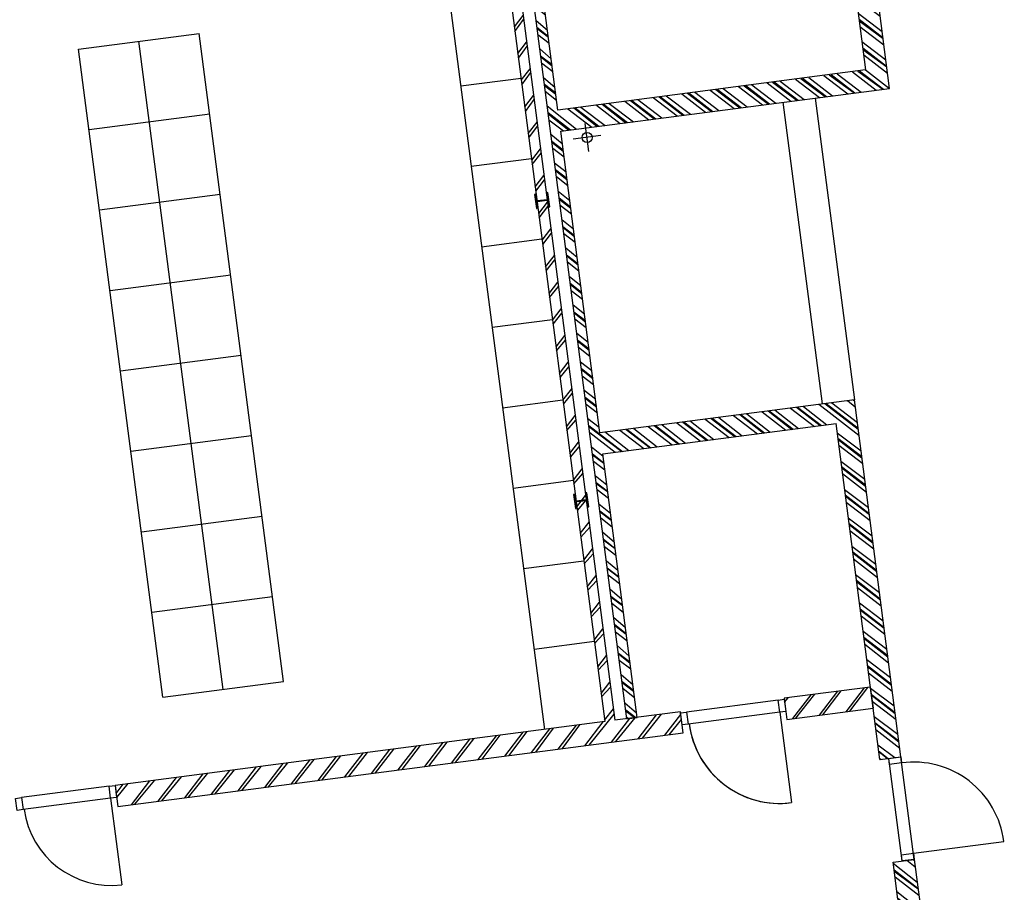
# Model space of a CAD drawing. Extents: x 117893332 to 118394757, y 454959407 to 455669244.
# Tile 53 of 256: x 118270351 to 118280060, y 455182372 to 455190977. Entities that reach past the tile are written whole.
import ezdxf

# ---------------------------------------------------------------- set-up
doc = ezdxf.new("R2010")
doc.units = 0
doc.header["$LTSCALE"] = 200
doc.layers.get('0').update_dxf_attribs({"linetype": 'CONTINUOUS'})
doc.layers.add('ZU_N_-_DX1AMA--_maatvoering_LIN__18_^200', color=7, linetype='CONTINUOUS', lineweight=18)
for name, color, linetype in [('ZU_N_A_HV01----_arcering verharding gv asfalt~v_-----', 253, 'CONTINUOUS'), ('ZU_N_A_HV01----_arcering verharding ov grind~v_-----', 253, 'CONTINUOUS'), ('ZU_N_A_HV02----_arcering verharding ov betontegels-halfsteensverband~v_-----', 253, 'CONTINUOUS'), ('ZU_N_A_HV02----molgoot ov betonstraatsteen~v_-----', 253, 'CONTINUOUS'), ('ZU_N_D_EB00--F-METSELWERK~-_-----', 7, 'CONTINUOUS')]:
    doc.layers.add(name, color=color, linetype=linetype)
doc.styles.add('TAUW-ISOCP', font='tcb_isocp.shx')
doc.dimstyles.new('tzu18-dot_^200', dxfattribs={"dimscale": 200, "dimtxt": 1.8, "dimasz": 3, "dimexe": 2, "dimexo": 0, "dimgap": 0.5, "dimtad": 1, "dimdec": 0, "dimzin": 0, "dimdsep": 46, "dimtxsty": 'TAUW-ISOCP', "dimblk": 'DOTSMALL', "dimcen": 2, "dimdle": 1.5, "dimclre": 8, "dimadec": 0, "dimazin": 0, "dimtp": 1, "dimtm": 1, "dimtfac": 1, "dimtix": 1, "dimtmove": 1, "dimatfit": 3, "dimldrblk": 'DOTSMALL', "dimfxl": 1, "dimtvp": 0.5, "dimtolj": 1, "dimtzin": 0, "dimlwd": -1, "dimlwe": 5, "dimarcsym": 0})

# ---------------------------------------------------------------- blocks, each defined once
blk = doc.blocks.new('A$C06DD79C7')
at = {"layer": 'ZU_N_D_EB00--F-METSELWERK~-_-----'}
h = blk.add_hatch(dxfattribs=at)
h.set_pattern_fill('T,_O', color=256, scale=60, angle=89.99999999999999)
h.set_pattern_definition([(135, (12374.99999999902, -15691.07942050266), (-132.5825214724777, -132.5825214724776), [])])
h.paths.add_polyline_path([(8319.999999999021, -18502.15884100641), (8319.999999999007, -17849.99999999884), (16639.99999999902, -17849.99999999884), (16639.99999999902, -17749.99999999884), (8319.999999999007, -17749.99999999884), (8319.999999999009, -12879.9999999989), (8109.999999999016, -12879.9999999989), (8109.999999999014, -18502.15884100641)])
h = blk.add_hatch(dxfattribs=at)
h.set_pattern_fill('10300013,O', color=256, scale=100000, angle=269.9999999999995)
h.set_pattern_definition([(44.9999999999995, (12759.72175998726, -19839.99999999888), (-141.4213562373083, 141.4213562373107), []), (44.9999999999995, (12759.72175998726, -19769.28999999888), (-141.4213562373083, 141.4213562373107), [])])
h.paths.add_polyline_path([(11149.99999999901, -20599.99999999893), (11149.99999999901, -18069.99999999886), (14149.99999999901, -18069.99999999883), (14149.99999999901, -21339.99999999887), (17709.99999999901, -21339.9999999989), (17709.99999999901, -21709.99999999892), (17919.99999999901, -21709.9999999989), (17919.99999999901, -20829.9999999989), (17819.99999999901, -20829.9999999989), (17819.99999999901, -21129.9999999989), (14359.99999999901, -21129.99999999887), (14359.99999999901, -18069.99999999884), (17819.99999999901, -18069.99999999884), (17819.99999999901, -18949.9999999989), (17919.99999999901, -18949.9999999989), (17919.99999999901, -17969.99999999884), (8319.999999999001, -17969.99999999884), (8319.999999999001, -18069.99999999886), (10939.99999999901, -18069.99999999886), (10939.99999999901, -20389.99999999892), (7599.443519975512, -20389.99999999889), (7599.443519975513, -20599.9999999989)])
h = blk.add_hatch(dxfattribs=at)
h.set_pattern_fill('T,_O', color=256, scale=60, angle=89.99999999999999)
h.set_pattern_definition([(135, (8214.999999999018, -19961.07942050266), (-132.5825214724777, -132.5825214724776), [])])
h.paths.add_polyline_path([(8109.999999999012, -20389.99999999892), (8319.999999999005, -20389.99999999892), (8319.999999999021, -19532.15884100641), (8109.999999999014, -19532.15884100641)])
h = blk.add_hatch(dxfattribs=at)
h.set_pattern_fill('10300013,O', color=256, scale=100000, angle=89.99999999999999)
h.set_pattern_definition([(225, (5479.721759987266, -20494.99999999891), (141.4213562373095, -141.4213562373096), []), (225, (5479.721759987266, -20565.70999999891), (141.4213562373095, -141.4213562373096), [])])
h.paths.add_polyline_path([(6209.999999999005, -20389.99999999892), (6109.999999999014, -20389.99999999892), (6109.999999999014, -20499.9999999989), (4379.999999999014, -20499.9999999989), (4379.999999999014, -20599.9999999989), (4869.999999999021, -20599.9999999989), (6579.443519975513, -20599.9999999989), (6579.443519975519, -20389.99999999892)])
for p, q in [((8199.999999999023, -12819.9999999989), (8199.999999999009, -11949.9999999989)), ((8319.999999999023, -12819.9999999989), (8319.999999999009, -11949.9999999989)), ((8199.999999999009, -12819.9999999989), (7339.999999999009, -12819.9999999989)), ((8319.999999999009, -12879.9999999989), (8109.999999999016, -12879.9999999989)), ((8109.999999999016, -12879.9999999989), (8109.999999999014, -18502.15884100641)), ((8319.999999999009, -12879.9999999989), (8109.999999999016, -12879.9999999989)), ((8319.999999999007, -17749.99999999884), (8319.999999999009, -12879.9999999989)), ((9119.999999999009, -13460.36631770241), (15566.22742648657, -13460.36631770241)), ((9119.999999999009, -13460.36631770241), (9119.999999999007, -14660.36631770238)), ((9966.227426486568, -13460.36631770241), (9966.227426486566, -14660.36631770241)), ((10766.22742648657, -13460.36631770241), (10766.22742648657, -14660.36631770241)), ((11566.22742648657, -13460.36631770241), (11566.22742648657, -14660.36631770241)), ((12366.22742648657, -13460.36631770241), (12366.22742648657, -14660.36631770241)), ((13166.22742648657, -13460.36631770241), (13166.22742648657, -14660.36631770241)), ((13966.22742648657, -13460.36631770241), (13966.22742648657, -14660.36631770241)), ((14766.22742648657, -13460.36631770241), (14766.22742648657, -14660.36631770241)), ((15566.22742648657, -13460.36631770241), (15566.22742648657, -14660.36631770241)), ((9119.999999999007, -14060.36631770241), (15566.22742648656, -14060.36631770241)), ((9119.999999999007, -14660.36631770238), (15566.22742648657, -14660.36631770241)), ((16689.99999999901, -17149.99999999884), (8319.999999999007, -17149.99999999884)), ((9119.999999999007, -17149.99999999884), (9119.999999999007, -17749.99999999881)), ((9919.999999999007, -17149.99999999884), (9919.999999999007, -17749.99999999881)), ((10719.99999999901, -17149.99999999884), (10719.99999999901, -17749.99999999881)), ((11519.99999999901, -17149.99999999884), (11519.99999999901, -17749.99999999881)), ((12319.99999999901, -17149.99999999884), (12319.99999999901, -17749.99999999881)), ((13119.99999999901, -17149.99999999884), (13119.99999999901, -17749.99999999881)), ((13919.99999999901, -17149.99999999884), (13919.99999999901, -17749.99999999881)), ((14719.99999999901, -17149.99999999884), (14719.99999999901, -17749.99999999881)), ((16639.99999999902, -17749.99999999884), (8319.999999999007, -17749.99999999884)), ((8319.999999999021, -18502.15884100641), (8319.999999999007, -17849.99999999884)), ((16639.99999999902, -17849.99999999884), (8319.999999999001, -17849.99999999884)), ((8319.999999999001, -17969.99999999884), (17919.99999999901, -17969.99999999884)), ((8319.999999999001, -17969.99999999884), (8319.999999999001, -18069.99999999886)), ((8319.999999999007, -18069.99999999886), (10939.99999999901, -18069.99999999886)), ((10939.99999999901, -18069.99999999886), (10939.99999999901, -20389.99999999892)), ((11149.99999999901, -20599.99999999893), (11149.99999999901, -18069.99999999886)), ((11149.99999999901, -18069.99999999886), (14149.99999999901, -18069.99999999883)), ((14149.99999999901, -18069.99999999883), (14149.99999999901, -21339.99999999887)), ((14359.99999999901, -21129.99999999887), (14359.99999999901, -18069.99999999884)), ((14359.99999999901, -18069.99999999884), (17819.99999999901, -18069.99999999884)), ((14055.00000058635, -18458.46206021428), (14055.00000058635, -18181.53793978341)), ((13916.53794037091, -18319.99999999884), (14193.46206080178, -18319.99999999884)), ((8109.999999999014, -18502.15884100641), (8319.999999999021, -18502.15884100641)), ((8189.999999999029, -19472.15884100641), (8189.999999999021, -18562.15884100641)), ((8309.999999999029, -19472.15884100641), (8309.999999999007, -18562.15884100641)), ((8189.999999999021, -19472.15884100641), (7289.999999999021, -19472.15884100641)), ((8319.999999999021, -19532.15884100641), (8109.999999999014, -19532.15884100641)), ((8109.999999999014, -19532.15884100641), (8109.999999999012, -20389.99999999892)), ((8319.999999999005, -20389.99999999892), (8319.999999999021, -19532.15884100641)), ((14149.99999999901, -20279.99999999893), (11149.99999999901, -20279.9999999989)), ((6209.999999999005, -20389.99999999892), (6579.443519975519, -20389.99999999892)), ((6579.443519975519, -20389.99999999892), (6579.443519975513, -20599.9999999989)), ((6579.443519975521, -20479.9999999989), (7599.443519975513, -20479.9999999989)), ((7599.443519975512, -20389.99999999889), (7599.443519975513, -20599.9999999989)), ((7599.443519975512, -20389.99999999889), (10939.99999999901, -20389.99999999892)), ((8319.999999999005, -20389.99999999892), (8109.999999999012, -20389.99999999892)), ((10939.99999999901, -20389.99999999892), (10939.99999999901, -20389.99999999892)), ((6579.443519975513, -20599.9999999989), (4819.999999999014, -20599.9999999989)), ((6579.443519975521, -20599.9999999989), (7599.443519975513, -20599.9999999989)), ((6639.443519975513, -20599.9999999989), (6639.443519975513, -21499.9999999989)), ((7599.443519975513, -20599.9999999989), (11149.99999999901, -20599.99999999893)), ((17819.99999999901, -21129.9999999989), (14359.99999999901, -21129.99999999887)), ((14149.99999999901, -21339.99999999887), (17709.99999999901, -21339.9999999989))]:
    blk.add_line(p, q, dxfattribs=at)
for points in [[(8199.999999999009, -11889.9999999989), (8319.999999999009, -11889.9999999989), (8319.999999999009, -11949.9999999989), (8199.999999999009, -11949.9999999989)], [(8199.999999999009, -12819.9999999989), (8319.999999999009, -12819.9999999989), (8319.999999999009, -12879.9999999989), (8199.999999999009, -12879.9999999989)], [(8189.999999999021, -18502.15884100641), (8309.999999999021, -18502.15884100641), (8309.999999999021, -18562.15884100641), (8189.999999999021, -18562.15884100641)], [(8189.999999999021, -19472.15884100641), (8309.999999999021, -19472.15884100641), (8309.999999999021, -19532.15884100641), (8189.999999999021, -19532.15884100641)], [(6639.443519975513, -20479.9999999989), (6639.443519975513, -20599.9999999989), (6579.443519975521, -20599.9999999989), (6579.443519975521, -20479.9999999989)], [(7599.443519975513, -20479.9999999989), (7599.443519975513, -20599.9999999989), (7539.443519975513, -20599.9999999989), (7539.443519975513, -20479.9999999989)]]:
    blk.add_lwpolyline(points, close=True, dxfattribs=at)
at = {"layer": 'ZU_N_D_EB00--F-METSELWERK~-_-----', "flags": 128}
for points in [[(10579.99999999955, -17866.49999999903), (10579.99999999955, -17857.99999999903), (10524.74999999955, -17857.99999999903, -0.4142135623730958), (10512.74999999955, -17845.99999999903), (10512.74999999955, -17753.99999999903, -0.4142135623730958), (10524.74999999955, -17741.99999999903), (10579.99999999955, -17741.99999999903), (10579.99999999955, -17733.49999999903), (10439.99999999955, -17733.49999999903), (10439.99999999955, -17741.99999999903), (10495.24999999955, -17741.99999999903, -0.4142135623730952), (10507.24999999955, -17753.99999999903), (10507.24999999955, -17845.99999999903, -0.4142135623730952), (10495.24999999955, -17857.99999999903), (10439.99999999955, -17857.99999999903), (10439.99999999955, -17866.49999999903)], [(13564.99999999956, -17866.49999999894), (13564.99999999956, -17857.99999999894), (13509.74999999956, -17857.99999999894, -0.4142135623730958), (13497.74999999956, -17845.99999999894), (13497.74999999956, -17753.99999999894, -0.4142135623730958), (13509.74999999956, -17741.99999999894), (13564.99999999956, -17741.99999999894), (13564.99999999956, -17733.49999999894), (13424.99999999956, -17733.49999999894), (13424.99999999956, -17741.99999999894), (13480.24999999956, -17741.99999999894, -0.4142135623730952), (13492.24999999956, -17753.99999999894), (13492.24999999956, -17845.99999999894, -0.4142135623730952), (13480.24999999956, -17857.99999999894), (13424.99999999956, -17857.99999999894), (13424.99999999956, -17866.49999999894)]]:
    blk.add_lwpolyline(points, format="xyb", close=True, dxfattribs=at)
at = {"layer": 'ZU_N_D_EB00--F-METSELWERK~-_-----'}
blk.add_lwpolyline([(14149.99999999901, -20599.99999999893), (11149.99999999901, -20599.99999999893)], dxfattribs=at)
blk.add_circle((14055.00000058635, -18319.99999999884), 50, dxfattribs=at)
for centre, radius, start, end in [((8207.142074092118, -12827.14207409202), 867.1714858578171, 90.47189666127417, 179.5281033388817), ((8189.999999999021, -19472.15884100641), 900, 90, 180), ((6639.443519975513, -20599.9999999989), 900, 270, 0)]:
    blk.add_arc(centre, radius, start, end, dxfattribs=at)
blk = doc.blocks.new('_DotSmall')
at = {"color": 0, "linetype": 'ByBlock', "const_width": 0.5}
blk.add_lwpolyline([(-0.0625, 0, 1), (0.0625, 0, 1)], format="xyb", close=True, dxfattribs=at)
blk = doc.blocks.new('*D190')
at = {"layer": 'ZU_N_-_DX1AMA--_maatvoering_LIN__18_^200', "color": 0, "transparency": 16777216}
blk.add_line((118297884.0672815, 455179637.2046039), (118272246.6119197, 455376595.6020989), dxfattribs=at)
at = {"layer": 'ZU_N_-_DX1AMA--_maatvoering_LIN__18_^200', "color": 8, "lineweight": 5, "transparency": 16777216}
for p, q in [((118271839.0997946, 455376240.0266904), (118272681.989082, 455376349.7429389)), ((118286050.7695177, 455178399.4322743), (118298241.9976805, 455179986.3261149))]:
    blk.add_line(p, q, dxfattribs=at)
at = {"layer": 'ZU_N_-_DX1AMA--_maatvoering_LIN__18_^200', "color": 0, "transparency": 16777216, "xscale": 600, "yscale": 600, "zscale": 600}
for p, rotation in [((118272285.3353014, 455376298.1117634), 97.41631319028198), ((118297845.3438999, 455179934.6949394), 277.416313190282)]:
    blk.add_blockref('_DotSmall', p, dxfattribs=dict(at, rotation=rotation))
at = {"layer": 'ZU_N_-_DX1AMA--_maatvoering_LIN__18_^200', "color": 0, "transparency": 16777216, "insert": (118294679.3113192, 455202087.3925235), "char_height": 360, "attachment_point": 5, "rotation": 97.41631319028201, "style": 'TAUW-ISOCP'}
blk.add_mtext('\\A1;198020', dxfattribs=at)

msp = doc.modelspace()

# ---------------------------------------------------------------- hatches: boundary and pattern name
at = {"layer": 'ZU_N_A_HV01----_arcering verharding gv asfalt~v_-----'}
h = msp.add_hatch(dxfattribs=at)
h.set_pattern_fill('ASFALT', color=256, scale=3000)
h.set_pattern_definition([(157.416313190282, (118248804.6750337, 455213277.5848131), (-144.0121693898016, -346.2448484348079), []), (217.416313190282, (118248804.6750337, 455213277.5848131), (227.8507499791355, -297.8406213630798), [])])
h.paths.add_polyline_path([(118253562.4644317, 455173882.7550641, -0.413670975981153), (118245855.7562277, 455163886.7559816), (118232779.448046, 455162183.4266028, -0.2396013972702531), (118226539.3488066, 455164396.4313046), (118222931.5859316, 455163926.7441258), (118222383.7487684, 455168135.4742161), (118218106.8741981, 455167574.5760993), (118214434.7360406, 455164219.5352659), (118215506.4412013, 455155986.2169401), (118286398.3345948, 455165213.991818), (118285827.6629735, 455169598.1464381), (118269443.6465182, 455167465.4905022, -0.4142135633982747), (118257765.8233637, 455176453.3294046), (118256227.8597453, 455188268.6539, -0.4142135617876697), (118265215.698611, 455199946.4769887), (118292266.1138908, 455203467.5444995), (118291600.0729585, 455208584.3784367), (118288512.0832502, 455208182.4244898, -0.4142135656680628), (118286360.315439, 455209838.5329916), (118282082.5253519, 455242702.4295251), (118277103.5895731, 455242054.3371087, -0.4142135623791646), (118269661.0073064, 455247782.5220213), (118267518.7053234, 455264240.6439259), (118262945.7468947, 455263645.3963049), (118267639.6027709, 455227475.8892438), (118267223.0791646, 455227421.9624292), (118267223.0953798, 455227421.8374796), (118252708.3945412, 455225558.9908816), (118252749.7655286, 455225241.1604559), (118251437.4330616, 455225070.8540304), (118250715.0444016, 455230620.5667782), (118243327.2569473, 455287376.853917), (118243629.7457429, 455287416.2279319), (118243124.354806, 455290872.4482069), (118240928.7488096, 455307740.0890951, -0.4142135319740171), (118245603.8051835, 455313814.3496923), (118274546.4505115, 455317581.7228291), (118274030.151141, 455321548.2621741), (118245583.3097502, 455317845.426291, -0.4142135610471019), (118239509.0486006, 455322520.4825709), (118233549.7710685, 455368302.3163094, 0.4142135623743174), (118222813.3463366, 455376565.6076621), (118207809.9167748, 455374612.6583502, 0.4142135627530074), (118199546.6254238, 455363876.233606), (118205505.9032047, 455318094.3984217, -0.4142123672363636), (118200830.8688669, 455312020.1400964), (118163460.5556403, 455307155.6086541), (118165370.8677974, 455292480.2047596), (118168069.5899988, 455292831.4889433), (118168020.6380423, 455293207.5597649, -0.4142128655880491), (118177008.4523232, 455304885.379675), (118193278.4294503, 455307003.2308075, -0.1343417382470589), (118196112.2678289, 455306610.6909133), (118204322.7715568, 455303093.5020068), (118205538.0756343, 455305921.5248985, -0.2648123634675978), (118209818.1357149, 455309156.2414026), (118230144.221444, 455311802.0275834, -0.4142136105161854), (118236218.4835087, 455307126.9714311), (118240860.0830218, 455271468.1296604, -0.4142135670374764), (118236185.026669, 455265393.868468), (118214172.9505057, 455262528.6259582), (118214897.7231318, 455256960.5985169, -0.4142135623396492), (118212810.3363711, 455254248.4745319), (118211683.2549989, 455254101.7658931), (118212034.0112402, 455251407.0995864), (118215577.2140856, 455248630.0588531), (118219142.1158661, 455249094.050086), (118218436.6095952, 455254511.7740204, -0.4142294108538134), (118220523.9794215, 455257224.0278775), (118236969.7760967, 455259364.7257031, -0.4142130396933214), (118243044.0360546, 455254689.6790598), (118246252.6892428, 455230039.716037)])
h.paths.add_polyline_path([(118261528.7105488, 455214269.2460867, -0.4142135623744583), (118263616.0973097, 455216981.3700716), (118275257.8857749, 455218496.745074, -0.414213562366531), (118277970.0097599, 455216409.3583131), (118278976.6705481, 455208675.7399464, -0.4142135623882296), (118276889.283787, 455205963.6159614), (118274097.8328038, 455205600.2615634, -0.4142135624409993), (118272506.4212083, 455206825.0918127), (118272485.2704835, 455206987.5811397), (118269242.6258282, 455206565.4962798), (118269263.7765531, 455206403.0069523, -0.4142135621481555), (118268038.9463059, 455204811.595358), (118265247.4953238, 455204448.240958, -0.4142135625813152), (118262535.371337, 455206535.6277188)], flags=16)
h.paths.add_polyline_path([(118241537.8751546, 455300913.520497), (118240100.0229776, 455300726.2209592), (118239912.72344, 455302164.0731364), (118241350.575617, 455302351.3726742)], flags=16)
h.paths.add_polyline_path([(118240440.7304615, 455309039.881115), (118239002.8782845, 455308852.5815772), (118238815.5787469, 455310290.4337544), (118240253.430924, 455310477.7332923)], flags=16)
h.paths.add_polyline_path([(118229627.9109464, 455315768.5622057), (118215546.7017315, 455313935.6554853, -0.4142135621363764), (118209472.4405793, 455318610.7117853), (118204138.0194814, 455359592.1202821, -0.4142394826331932), (118213125.739277, 455371270.8578054), (118217290.6037433, 455371812.9851407, -0.4142135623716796), (118228968.4268994, 455362825.1463385), (118234302.9672465, 455321842.823391, -0.4142135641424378)], flags=16)
h.paths.add_polyline_path([(118229573.6982125, 455316185.0486755), (118215492.4889975, 455314352.1419551, -0.4142135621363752), (118209888.927049, 455318664.9245196), (118204554.5035642, 455359646.3513534, -0.4142400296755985), (118213179.9520113, 455370854.3713357), (118217344.8164798, 455371396.4986713, -0.4142135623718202), (118228551.94043, 455362770.933602), (118233886.4807771, 455321788.6106545, -0.4142135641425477)], flags=0)
h.paths.add_polyline_path([(118232786.1213894, 455366810.1098367), (118231546.5936505, 455366648.6447184), (118231359.294113, 455368086.4968955), (118232598.8218518, 455368247.9620139)], flags=0)
at = {"layer": 'ZU_N_A_HV01----_arcering verharding ov grind~v_-----'}
h = msp.add_hatch(dxfattribs=at)
h.set_pattern_fill('10305012', color=256, scale=100000, angle=-1.272221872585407e-14)
h.set_pattern_definition([(80.158374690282, (118248197.504333, 455215256.2450483), (-519.4484706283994, 204.5673291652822), [136.3599999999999, -545.9699999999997]), (114.674251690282, (118248104.1793311, 455214718.3087171), (-519.452249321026, 204.5570103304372), [136.36, -828.5899999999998]), (158.505112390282, (118248047.2492719, 455214842.216862), (-116.6336148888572, -672.269483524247), [111.56, -446.7]), (216.327513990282, (118248580.3641231, 455215350.5527365), (519.4528186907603, -204.5644303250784), [111.56, -677.95]), (260.158374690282, (118247853.5731472, 455214817.0066498), (519.4484706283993, -204.5673291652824), [136.36, -545.9699999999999]), (294.6742516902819, (118247830.2700628, 455214682.6548088), (519.4522493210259, -204.5570103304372), [136.36, -828.5899999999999]), (338.505112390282, (118247887.109584, 455214558.7449633), (116.6336148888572, 672.269483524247), [111.56, -446.7]), (36.32751399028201, (118247471.5445072, 455214722.4340285), (-519.4528186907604, 204.5644303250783), [111.56, -677.9499999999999]), (80.158374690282, (118247662.4380535, 455213855.5421481), (-636.0742566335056, -467.7116370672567), [121.7, -560.6099999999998]), (138.268162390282, (118249241.5929214, 455213361.7755755), (-519.4455923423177, 204.5596851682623), [122.34, -1809.56]), (182.0032946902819, (118247591.9378671, 455214056.8965694), (-1155.527501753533, -263.1445632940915), [148.58, -1527.41]), (216.327513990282, (118247560.7880993, 455214724.0065625), (-116.6272087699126, -672.2821011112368), [147.88, -641.66]), (260.158374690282, (118247324.3162447, 455213964.1062804), (636.0742566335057, 467.7116370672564), [122.42, -559.8799999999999]), (138.268162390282, (118248952.8003716, 455213148.5450379), (-519.4455923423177, 204.5596851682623), [122.05, -1809.86]), (182.0032946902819, (118247542.5907006, 455213767.4152691), (519.4481581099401, -204.5566902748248), [148.23, -1527.77]), (36.32751399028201, (118247542.5907006, 455213767.4152691), (116.6272087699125, 672.2821011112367), [148.77, -640.7699999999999]), (124.0852980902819, (118248741.4166619, 455212685.6880116), (402.8239520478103, -876.8330482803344), [91.37999999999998, -2273.059999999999]), (182.0032946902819, (118247248.6700048, 455214047.3383011), (519.4481581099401, -204.5566902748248), [91.58999999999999, -1584.39]), (229.178732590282, (118245884.987629, 455213108.7148913), (-752.6957943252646, -1139.991792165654), [122.33, -2002.14]), (260.158333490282, (118248518.8884684, 455212665.5964541), (519.4483235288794, -204.567702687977), [98.46999999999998, -583.8399999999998]), (124.0852980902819, (118248553.3200312, 455212492.8053166), (402.8239520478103, -876.8330482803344), [91.47999999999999, -2272.949999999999]), (182.0032946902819, (118247212.0152939, 455213782.2897098), (519.4481581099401, -204.5566902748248), [100.47, -1575.52]), (229.178732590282, (118246008.496436, 455212926.3011627), (-752.6957943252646, -1139.991792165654), [104.97, -2019.5]), (80.15833349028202, (118247280.6364327, 455213861.7216769), (-519.4483235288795, 204.5677026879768), [111.56, -570.7499999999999]), (147.657872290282, (118248216.1412204, 455214102.4384344), (-519.4458520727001, 204.5641717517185), [108.56, -3442.359999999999]), (192.8293316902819, (118248124.4287349, 455214160.506144), (-636.0740668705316, -467.7148960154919), [95.27999999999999, -1089.83]), (248.355151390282, (118246642.7619532, 455212531.659454), (-116.6333622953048, -672.2727902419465), [87.77999999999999, -2585.23]), (294.6742516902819, (118247999.1521842, 455214057.7662294), (116.6337732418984, 672.2708976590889), [111.58, -853.36]), (147.657872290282, (118248143.4663582, 455213894.47801), (-519.4458520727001, 204.5641717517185), [115.69, -3435.23]), (192.8293316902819, (118248228.0665938, 455213913.7492485), (-636.0740668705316, -467.7148960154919), [86.77, -1098.34]), (248.355151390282, (118246873.9568269, 455212393.3647003), (-116.6333622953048, -672.2727902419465), [93.94000000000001, -2579.08]), (114.674251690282, (118248262.7262007, 455214001.0634705), (-116.6337732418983, -672.270897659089), [111.56, -853.3799999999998])])
h.paths.add_polyline_path([(118256436.6589185, 455191627.5644963, 0.08572107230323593), (118256297.2740704, 455188277.6893476), (118257964.3156205, 455175470.7303973, 0.07471116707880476), (118258687.5780935, 455172942.0370893), (118267246.7922041, 455174056.1630796), (118267076.4407253, 455175364.879323), (118260343.5323239, 455174488.4778047), (118258255.0512732, 455190533.1232325), (118271850.7965865, 455192302.8386553), (118271680.4137072, 455193611.7961308)])
at = {"layer": 'ZU_N_A_HV02----_arcering verharding ov betontegels-halfsteensverband~v_-----'}
h = msp.add_hatch(dxfattribs=at)
h.set_pattern_fill('TEGELS', color=256, scale=1200)
h.set_pattern_definition([(97.41631319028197, (118248804.6750337, 455213277.5848131), (-297.4903354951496, -38.7233816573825), []), (187.416313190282, (118248804.6750337, 455213277.5848131), (38.72338165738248, -297.4903354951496), [300, -300]), (187.416313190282, (118248785.3133429, 455213426.3299809), (38.72338165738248, -297.4903354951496), [-300, 300])])
h.paths.add_polyline_path([(118283896.8520627, 455194970.0311947), (118284023.3484428, 455193998.2294325), (118284152.4263816, 455193006.594981), (118284169.3384059, 455192876.6692509), (118284222.1284686, 455192471.1123771), (118284337.0078342, 455191588.5577151), (118284353.9198585, 455191458.6319851), (118284392.5113479, 455191162.1549008), (118284507.3907135, 455190279.600239), (118284524.3027377, 455190149.674509), (118284562.8942272, 455189853.1974246), (118284677.7735928, 455188970.6427624), (118284694.6856171, 455188840.7170326), (118284733.2771065, 455188544.2399485), (118284848.1564721, 455187661.6852861), (118284865.0684964, 455187531.7595564), (118286053.744421, 455178399.819508), (118284645.6234997, 455178216.5288349), (118284636.2681181, 455178288.4010602), (118283753.7134561, 455178173.5216947), (118283763.0688377, 455178101.6494693), (118283336.6660235, 455178046.1459556), (118283327.3106419, 455178118.0181804), (118282444.7559797, 455178003.1388149), (118282454.1113613, 455177931.2665896), (118282324.1856313, 455177914.3545659), (118282027.7085473, 455177875.7630763), (118282018.3531657, 455177947.6353012), (118281135.7985036, 455177832.7559354), (118281002.3203587, 455177843.1351318), (118279724.1251701, 455177676.7564828), (118279737.032964, 455177577.5930375), (118279756.8656529, 455177580.1745964), (118279760.0980863, 455177555.38445), (118279703.100378, 455177547.9652364), (118279621.2637776, 455177537.3128236), (118279518.8733846, 455177549.1958911), (118278051.2543962, 455177358.1605415), (118278221.6372755, 455176049.2030652), (118276785.7505895, 455175862.2982098), (118276801.2399421, 455175743.3020757), (118276759.5912952, 455175737.8808022), (118276763.1437075, 455175710.5895824), (118275553.3496765, 455175553.1144969), (118275562.7050581, 455175481.2422716), (118275136.3022438, 455175425.738758), (118275126.9468622, 455175497.6109834), (118273917.1528312, 455175340.1358979), (118273926.5082129, 455175268.2636725), (118273123.5431344, 455175163.7442328), (118272993.6174045, 455175146.8322085), (118272736.5468709, 455175113.3701459), (118272726.4254297, 455175174.3527951, 0.393836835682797), (118272718.047672, 455175180.3454584), (118272650.6270896, 455175175.2762239), (118272645.503342, 455175214.6391439), (118271916.0774792, 455175119.6920722), (118271921.2012267, 455175080.3291526), (118271853.9221742, 455175067.8199375, 0.3826987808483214), (118271848.2149258, 455175059.5056624), (118271853.9922087, 455174998.4907797), (118271724.0664788, 455174981.5787559), (118271427.5893947, 455174942.9872666), (118271417.4679535, 455175003.9699159, 0.393836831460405), (118271409.0901958, 455175009.9625791), (118271341.6696135, 455175004.8933446), (118271336.5458659, 455175044.2562646), (118270607.1200031, 455174949.3091929), (118270612.2437505, 455174909.9462734), (118270544.9646969, 455174897.437058, 0.3826986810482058), (118270539.2574495, 455174889.1227849), (118270545.0347325, 455174828.1079004), (118270415.1090026, 455174811.1958767), (118269682.3127598, 455174715.8100941), (118269554.5256003, 455175697.5282013), (118267174.3133911, 455175387.7034613), (118268171.9387254, 455167723.4994923), (118271196.4238029, 455168117.1872061), (118270481.4791548, 455173609.7117258), (118287597.379316, 455175837.6346365), (118285086.8134053, 455195124.9247216)])
at = {"layer": 'ZU_N_A_HV02----molgoot ov betonstraatsteen~v_-----'}
h = msp.add_hatch(dxfattribs=at)
h.set_pattern_fill('BRICK', color=256, scale=33.07086, angle=-1.272221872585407e-14)
h.set_pattern_definition([(97.41631319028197, (118248804.6750337, 455213277.5848131), (-208.2431961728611, -27.10636212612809), []), (187.416313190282, (118248804.6750337, 455213277.5848131), (54.21272425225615, -416.4863923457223), [209.999961, -209.999961]), (187.416313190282, (118248777.5686716, 455213485.8280093), (54.21272425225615, -416.4863923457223), [-209.999961, 209.999961])])
h.paths.add_polyline_path([(118236130.8139392, 455265810.3549383), (118213702.2513011, 455262890.899698), (118213756.4640354, 455262474.4132282), (118214481.2366621, 455256906.3857827, -0.4142135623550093), (118212756.1236366, 455254664.9610016), (118211212.5557949, 455254464.0396285), (118211639.701332, 455251182.5165892), (118215456.7662472, 455248190.8321688), (118219612.8361661, 455248731.8037606), (118218853.0924128, 455254566.0083225, -0.4142295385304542), (118220578.1913303, 455256807.5413003), (118237024.0330728, 455258948.2449923, -0.4142135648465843), (118242627.5950311, 455254635.4624813), (118245836.2027732, 455229985.5033018), (118253115.1089609, 455174065.6917914, -0.4217249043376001), (118245799.5223966, 455164302.9789468), (118232725.1971481, 455162599.9081029, -0.2477245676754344), (118226700.8242866, 455164840.9923619), (118223293.5470863, 455164399.8447171), (118222745.9989425, 455168606.3544288), (118217921.2696704, 455167973.9016491), (118213990.0282083, 455164382.1316596), (118215144.1674659, 455155515.5177361), (118286452.5473291, 455164797.5053483), (118286398.3345948, 455165213.991818), (118215506.4412013, 455155986.2169401), (118214434.7360406, 455164219.5352659), (118218106.8741981, 455167574.5760993), (118222383.7487684, 455168135.4742161), (118222931.5859316, 455163926.7441258), (118226539.3488066, 455164396.4313046, 0.2396013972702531), (118232779.448046, 455162183.4266028), (118245855.7562277, 455163886.7559816, 0.4136709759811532), (118253562.4644317, 455173882.7550641), (118246252.6892428, 455230039.716037), (118243044.0360546, 455254689.6790598, 0.4142130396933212), (118236969.7760967, 455259364.7257031), (118220523.9794215, 455257224.0278775, 0.414229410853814), (118218436.6095952, 455254511.7740204), (118219142.1158661, 455249094.050086), (118215577.2140856, 455248630.0588531), (118212034.0112402, 455251407.0995864), (118211683.2549989, 455254101.7658931), (118212810.3363711, 455254248.4745319, 0.4142135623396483), (118214897.7231318, 455256960.5985169), (118214172.9505057, 455262528.6259582), (118236185.026669, 455265393.868468, 0.4142135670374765), (118240860.0830218, 455271468.1296604), (118236218.4835087, 455307126.9714311, 0.4142136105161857), (118230144.221444, 455311802.0275834), (118209818.1357149, 455309156.2414026, 0.2648123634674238), (118205538.0756343, 455305921.5248985), (118204322.7715568, 455303093.5020068), (118196112.2678289, 455306610.6909133, 0.1343417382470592), (118193278.4294503, 455307003.2308075), (118177008.4523232, 455304885.379675, 0.4142128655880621), (118168020.6380423, 455293207.5597649), (118168069.5899988, 455292831.4889433), (118168486.0764684, 455292885.7016779), (118168437.1245119, 455293261.7724997, -0.4142128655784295), (118177062.6660484, 455304468.8933343), (118193332.6431336, 455306586.7444612, -0.1343417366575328), (118195946.8851516, 455306224.6227999), (118199133.4112065, 455304859.5891468), (118204543.5389405, 455302542.0162089), (118205924.3779531, 455305755.5830221, -0.2648230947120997), (118209872.8562951, 455308739.8174797), (118222172.9640686, 455310340.868138), (118230198.421261, 455311385.5394321, -0.4142143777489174), (118235801.9970393, 455307072.7586945), (118240443.5965525, 455271413.9169239, -0.4142135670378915)])
h = msp.add_hatch(dxfattribs=at)
h.set_pattern_fill('BRICK', color=256, scale=33.07086)
h.set_pattern_definition([(97.41631319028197, (118248804.6750337, 455213277.5848131), (-208.2431961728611, -27.10636212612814), []), (187.416313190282, (118248804.6750337, 455213277.5848131), (54.21272425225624, -416.4863923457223), [209.999961, -209.999961]), (187.416313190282, (118248777.5686716, 455213485.8280093), (54.21272425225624, -416.4863923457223), [-209.999961, 209.999961])])
h.paths.add_polyline_path([(118274235.6642532, 455201120.5775577), (118274276.9691945, 455200803.2545261), (118273979.4788588, 455200764.5311442), (118273938.1739175, 455201081.854176), (118265215.698611, 455199946.4769887, 0.002879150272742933), (118265096.7916708, 455199930.302415), (118265138.007419, 455199613.6646045), (118264840.5170834, 455199574.9412227), (118264800.3051654, 455199883.8671613, 0.4024533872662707), (118256227.8597453, 455188268.6539), (118257765.8233637, 455176453.3294047, 0.414213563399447), (118269443.6465182, 455167465.4905022), (118279042.6679922, 455168714.964963), (118279002.1352845, 455169026.3553495), (118279299.6256202, 455169065.0787311), (118279340.1583277, 455168753.6883451), (118285827.6629735, 455169598.1464382), (118285773.4502392, 455170014.6329079), (118285674.2867969, 455170001.7251143), (118285674.4025296, 455170000.8360046), (118282798.6626198, 455169626.5099819), (118279922.92271, 455169252.1839592), (118277047.1828002, 455168877.8579365), (118274171.4428905, 455168503.5319141), (118271295.7029807, 455168129.2058911), (118271196.5335149, 455168116.3443498), (118271196.5395354, 455168116.2980973), (118270085.6554721, 455167971.6978112), (118269389.4337666, 455167881.976994, -0.03330477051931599), (118268061.3467104, 455167798.3911037), (118267961.3467077, 455167798.3911037), (118267961.3467077, 455167799.2642246, -0.3728751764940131), (118258182.3098599, 455176507.5421212), (118256644.3462178, 455188322.8666134, -0.414213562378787), (118265269.9113453, 455199529.990519), (118292320.3266251, 455203051.0580299), (118292266.1138908, 455203467.5444996), (118288222.5645223, 455202941.2083911), (118288263.8694637, 455202623.8853595), (118287966.3791281, 455202585.1619776), (118287925.0741867, 455202902.4850094)])
at = {"layer": 'ZU_N_D_EB00--F-METSELWERK~-_-----'}
h = msp.add_hatch(dxfattribs=at)
h.set_pattern_fill('10300013,O', color=256, scale=100000, angle=367.4163131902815)
h.set_pattern_definition([(142.4163131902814, (118277620.1370933, 455188727.3440227), (-121.983911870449, -158.4926662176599), []), (142.4163131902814, (118277550.0186212, 455188718.2169217), (-121.983911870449, -158.4926662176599), [])])
h.paths.add_polyline_path([(118278581.5588435, 455187229.1877015), (118276072.7236808, 455186902.6205161), (118275685.4898642, 455189877.5238711), (118278928.1345211, 455190299.6087311), (118278468.6170588, 455193829.827379), (118278835.5218059, 455193877.5862164), (118278808.4154388, 455194085.8294513), (118277935.7771213, 455193972.2408651), (118277948.6849152, 455193873.0774199), (118278246.1752507, 455193911.8008015), (118278692.7849191, 455190480.7455989), (118275658.3834971, 455190085.7671059), (118275211.7738286, 455193516.8223087), (118276084.4121461, 455193630.4108949), (118276071.5043522, 455193729.57434), (118275099.7025896, 455193603.07796), (118276338.8508026, 455184083.3872241), (118276438.0142478, 455184096.295018), (118276099.830048, 455186694.3772813), (118278400.4219758, 455186993.8380994), (118278831.6141209, 455183681.2272061), (118279039.8573557, 455183708.3335733)])
h = msp.add_hatch(dxfattribs=at)
h.set_pattern_fill('T,_O', color=256, scale=60, angle=187.4163131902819)
h.set_pattern_definition([(232.4163131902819, (118273555.5836013, 455187810.3065543), (148.586874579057, -114.3599173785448), [])])
h.paths.add_polyline_path([(118276866.5578431, 455184152.0771904), (118276219.8546684, 455184067.8978714), (118275145.9262171, 455192318.2965091), (118275046.7627719, 455192305.3887153), (118276120.6912232, 455184054.9900775), (118271291.4314437, 455183426.3805153), (118271318.5378109, 455183218.1372805), (118276893.6642103, 455183943.8339555)])
h = msp.add_hatch(dxfattribs=at)
h.set_pattern_fill('T,_O', color=256, scale=60, angle=187.4163131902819)
h.set_pattern_definition([(232.4163131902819, (118278326.8269356, 455184236.2700344), (148.586874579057, -114.3599173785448), [])])
h.paths.add_polyline_path([(118278765.7125428, 455184187.5126013), (118278738.6061756, 455184395.7558361), (118277887.9413283, 455184285.0274674), (118277915.0476955, 455184076.7842326)])
h = msp.add_hatch(dxfattribs=at)
h.set_pattern_fill('10300013,O', color=256, scale=100000, angle=187.4163131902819)
h.set_pattern_definition([(322.4163131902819, (118279209.345054, 455181592.7912646), (121.9839118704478, 158.4926662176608), []), (322.4163131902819, (118279279.4635261, 455181601.9183657), (121.9839118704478, 158.4926662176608), [])])
h.paths.add_polyline_path([(118279010.9606266, 455182303.4071432), (118279023.8684205, 455182204.2436979), (118279132.9482102, 455182218.4422713), (118279356.2530444, 455180502.9146699), (118279455.4164896, 455180515.8224638), (118279392.1682995, 455181001.7233451), (118279171.5168534, 455182696.8664327), (118278963.2736185, 455182669.7600654)])

# ---------------------------------------------------------------- linework, layer by layer
for p, q in [((118278246.1752507, 455193911.8008015), (118278692.7849191, 455190480.7455989)), ((118278928.1345211, 455190299.6087311), (118278468.6170588, 455193829.827379)), ((118276338.8508026, 455184083.3872241), (118275099.7025896, 455193603.07796)), ((118275658.3834971, 455190085.7671059), (118275211.7738286, 455193516.8223087)), ((118274445.3282041, 455192277.5236745), (118275525.7105523, 455183977.5433142)), ((118275046.7627719, 455192305.3887153), (118276120.6912232, 455184054.9900775)), ((118275145.9262171, 455192318.2965091), (118276219.8546684, 455184067.8978714)), ((118270931.6145782, 455190686.9017639), (118272121.5759202, 455190841.7952906)), ((118272953.6416698, 455184449.4940913), (118272121.5759202, 455190841.7952906)), ((118272358.6609988, 455184372.0473281), (118271526.5952492, 455190764.3485273)), ((118271763.6803278, 455184294.6005647), (118270931.6145782, 455190686.9017639)), ((118278692.7849191, 455190480.7455989), (118275658.3834971, 455190085.7671059)), ((118274699.6117436, 455190324.0038048), (118275294.5924146, 455190401.4505681)), ((118275685.4898642, 455189877.5238711), (118278928.1345211, 455190299.6087311)), ((118277877.0020024, 455190162.7861159), (118278264.235819, 455187187.8827611)), ((118271034.8769293, 455189893.5942027), (118272224.8382713, 455190048.4877293)), ((118275963.5332786, 455189678.2843344), (118275927.7884839, 455189952.8918326)), ((118276072.7236808, 455186902.6205161), (118275685.4898642, 455189877.5238711)), ((118276082.9646304, 455189833.4604808), (118275808.3571321, 455189797.7156861)), ((118274802.8740947, 455189530.6962435), (118275397.8547656, 455189608.1430067)), ((118271138.1392804, 455189100.2866413), (118272328.1006224, 455189255.1801679)), ((118274906.1364457, 455188737.3886822), (118275501.1171167, 455188814.8354455)), ((118271241.4016315, 455188306.97908), (118272431.3629735, 455188461.8726067)), ((118275009.3987968, 455187944.0811208), (118275604.3794678, 455188021.5278842)), ((118271344.6639826, 455187513.6715187), (118272534.6253245, 455187668.5650454)), ((118275112.6611479, 455187150.7735595), (118275707.6418189, 455187228.2203228)), ((118278581.5588435, 455187229.1877015), (118276072.7236808, 455186902.6205161)), ((118279039.8573557, 455183708.3335733), (118278581.5588435, 455187229.1877015)), ((118276099.830048, 455186694.3772813), (118278400.4219758, 455186993.8380994)), ((118278400.4219758, 455186993.8380994), (118278400.4219758, 455186993.8380994)), ((118278831.6141209, 455183681.2272061), (118278400.4219758, 455186993.8380994)), ((118271447.9263337, 455186720.3639574), (118272637.8876756, 455186875.257484)), ((118276438.0142478, 455184096.295018), (118276099.830048, 455186694.3772813)), ((118275215.923499, 455186357.4659982), (118275810.90417, 455186434.9127615)), ((118271551.1886847, 455185927.0563961), (118272741.1500267, 455186081.9499226)), ((118275319.1858501, 455185564.1584369), (118275914.1665211, 455185641.6052002)), ((118271654.4510358, 455185133.7488347), (118272844.4123778, 455185288.6423614)), ((118275422.4482012, 455184770.8508756), (118276017.4288722, 455184848.2976388)), ((118271763.6803278, 455184294.6005647), (118272953.6416698, 455184449.4940913)), ((118278738.6061756, 455184395.7558361), (118277887.9413283, 455184285.0274674)), ((118278738.6061756, 455184395.7558361), (118278765.7125428, 455184187.5126013)), ((118277829.7340406, 455184267.3664466), (118276927.3466896, 455184149.9055223)), ((118277887.9413283, 455184285.0274674), (118277915.0476955, 455184076.7842326)), ((118276866.5578431, 455184152.0771904), (118276219.8546684, 455184067.8978714)), ((118276338.8508026, 455184083.3872241), (118276438.0142478, 455184096.295018)), ((118276893.6642103, 455183943.8339555), (118276866.5578431, 455184152.0771904)), ((118277845.2233933, 455184148.3703125), (118276942.8360423, 455184030.909388)), ((118277845.2233933, 455184148.3703125), (118277961.3935382, 455183255.8993059)), ((118277915.0476955, 455184076.7842326), (118278765.7125428, 455184187.5126013)), ((118276120.6912232, 455184054.9900775), (118271291.4314437, 455183426.3805153)), ((118271318.5378109, 455183218.1372805), (118276893.6642103, 455183943.8339555)), ((118278831.6141209, 455183681.2272061), (118279039.8573557, 455183708.3335733)), ((118279171.5168534, 455182696.8664327), (118279039.8573557, 455183708.3335733)), ((118279052.5207192, 455182681.37708), (118278920.8612215, 455183692.8442207)), ((118271231.9333766, 455183418.6358389), (118270369.2114037, 455183306.3380321)), ((118271291.4314437, 455183426.3805153), (118271318.5378109, 455183218.1372805)), ((118271291.4314437, 455183426.3805153), (118271318.5378109, 455183218.1372805)), ((118271247.4227293, 455183299.6397048), (118270384.7007563, 455183187.3418979)), ((118271247.4227293, 455183299.6397048), (118271358.4297567, 455182446.8340763)), ((118279163.772177, 455182756.3644997), (118280056.2431836, 455182872.5346447)), ((118278963.2736185, 455182669.7600654), (118279171.5168534, 455182696.8664327)), ((118279010.9606266, 455182303.4071432), (118278963.2736185, 455182669.7600654)), ((118279171.5168534, 455182696.8664327), (118279398.6221965, 455180952.1416225))]:
    msp.add_line(p, q, dxfattribs=at)
msp.add_lwpolyline([(118278194.3250269, 455190204.0910564), (118278581.5588435, 455187229.1877015)], dxfattribs=at)
for points in [[(118277845.2233933, 455184148.3703125), (118277829.7340406, 455184267.3664466), (118277889.2321077, 455184275.1111229), (118277904.7214604, 455184156.1149887)], [(118276883.3379752, 455184023.1647117), (118276867.8486225, 455184142.1608459), (118276927.3466896, 455184149.9055223), (118276942.8360423, 455184030.909388)], [(118278920.8612215, 455183692.8442207), (118279039.8573557, 455183708.3335733), (118279047.6020321, 455183648.8355062), (118278928.6058979, 455183633.3461536)], [(118271247.4227293, 455183299.6397048), (118271231.9333766, 455183418.6358389), (118271291.4314437, 455183426.3805153), (118271306.9207964, 455183307.3843812)], [(118270325.2026892, 455183179.5972217), (118270309.7133366, 455183298.5933558), (118270369.2114037, 455183306.3380321), (118270384.7007563, 455183187.3418979)], [(118279044.7760428, 455182740.8751471), (118279163.772177, 455182756.3644997), (118279171.5168534, 455182696.8664327), (118279052.5207192, 455182681.37708)]]:
    msp.add_lwpolyline(points, close=True, dxfattribs=at)
msp.add_circle((118275945.6608813, 455189815.5880835), 50, dxfattribs=at)
for centre, radius, start, end in [((118277845.2233933, 455184148.3703125), 900, 187.4163115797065, 277.4163134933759), ((118279163.772177, 455182756.3644997), 900, 7.41631157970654, 97.41631349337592), ((118271253.5831718, 455183307.6439157), 867.1714858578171, 187.8882091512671, 276.9444170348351)]:
    msp.add_arc(centre, radius, start, end, dxfattribs=at)

# ---------------------------------------------------------------- block references
at = {"layer": 'ZU_N_D_EB00--F-METSELWERK~-_-----', "rotation": 97.41631319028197}
msp.add_blockref('A$C06DD79C7', (118259593.1081578, 455173513.458025), dxfattribs=at)

# ---------------------------------------------------------------- dimensions: what is measured, and where the dimension line sits
at = {"layer": 'ZU_N_-_DX1AMA--_maatvoering_LIN__18_^200'}
dim = msp.add_linear_dim(base=(118272285.3353014, 455376298.1117634), p1=(118286050.7695177, 455178399.4322743), p2=(118271839.0997946, 455376240.0266904), angle=97.41631349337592, dimstyle='tzu18-dot_^200', dxfattribs=at)
dim.commit()
dim.dimension.update_dxf_attribs({"geometry": '*D190', "text_midpoint": (118294957.0903791, 455202123.5501505), "dimtype": 160})

doc.saveas('drawing.dxf')
